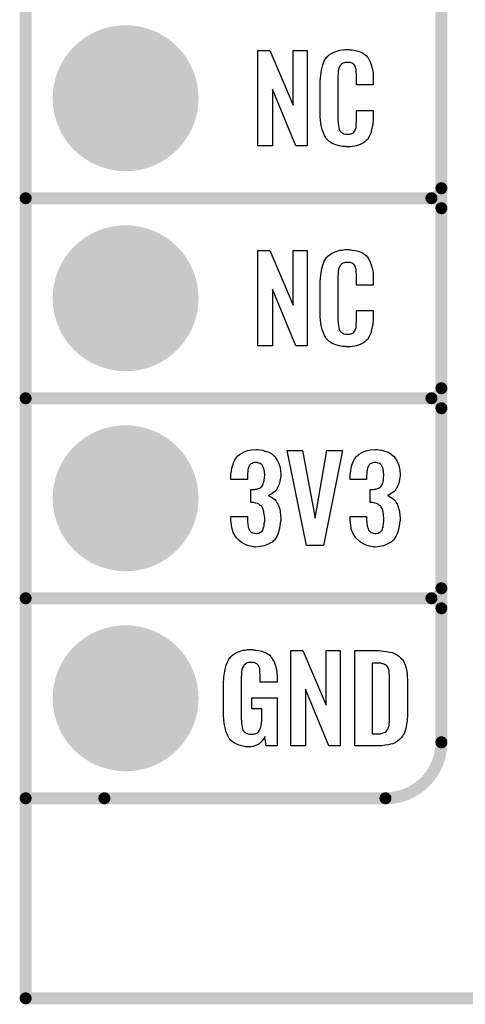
# Model space of a CAD drawing. Extents: x -0.07 to 0.95, y -0.15 to 1.37.
# Tile 1 of 16: x -0.05 to 0.17, y -0.15 to 0.34. Entities that reach past the tile are written whole.
import ezdxf

# ---------------------------------------------------------------- set-up
doc = ezdxf.new("R2010")
doc.units = 0
doc.layers.get('0').update_dxf_attribs({"linetype": 'CONTINUOUS'})
for name, color, linetype in [('gko', 6, 'CONTINUOUS'), ('gto', 2, 'CONTINUOUS'), ('gts', 1, 'CONTINUOUS')]:
    doc.layers.add(name, color=color, linetype=linetype)

# ---------------------------------------------------------------- blocks, each defined once
blk = doc.blocks.new('D31')
at = {"const_width": 0.003}
blk.add_lwpolyline([(-0.0015, 0, 1), (0.0015, 0, 1)], format="xyb", close=True, dxfattribs=at)
blk = doc.blocks.new('D48')
at = {"const_width": 0.0365}
blk.add_lwpolyline([(-0.01825, 0, 1), (0.01825, 0, 1)], format="xyb", close=True, dxfattribs=at)

msp = doc.modelspace()

# ---------------------------------------------------------------- linework, layer by layer
at = {"layer": 'gko', "color": 6, "const_width": 0.006}
for points in [[(-0.05, -0.15), (-0.05, 1.277)], [(-0.05, -0.15), (0.85, -0.15)]]:
    msp.add_lwpolyline(points, dxfattribs=at)
at = {"layer": 'gto', "color": 2, "const_width": 0.006}
for points in [[(0.158, -0.022), (0.158, 0.722)], [(0.158, 0.255), (0.158, 0.345)], [(-0.05, 0.25), (0.153, 0.25)], [(-0.05, 0.25), (0.153, 0.25)], [(0.153, 0.25), (0.153, 0.25)], [(0.153, 0.25), (0.153, 0.25)], [(0.158, 0.245), (0.158, 0.245)], [(0.158, 0.245), (0.158, 0.245)], [(0.158, 0.245), (0.158, 0.245)], [(0.158, 0.245), (0.158, 0.245)], [(0.158, 0.155), (0.158, 0.245)], [(-0.05, 0.15), (0.153, 0.15)], [(-0.05, 0.15), (0.153, 0.15)], [(0.153, 0.15), (0.153, 0.15)], [(0.153, 0.15), (0.153, 0.15)], [(0.158, 0.145), (0.158, 0.145)], [(0.158, 0.145), (0.158, 0.145)], [(0.158, 0.145), (0.158, 0.145)], [(0.158, 0.145), (0.158, 0.145)], [(0.158, 0.055), (0.158, 0.145)], [(-0.05, 0.05), (0.153, 0.05)], [(-0.05, 0.05), (0.153, 0.05)], [(0.153, 0.05), (0.153, 0.05)], [(0.153, 0.05), (0.153, 0.05)], [(0.158, 0.045), (0.158, 0.045)], [(0.158, 0.045), (0.158, 0.045)], [(0.158, 0.045), (0.158, 0.045)], [(0.158, 0.045), (0.158, 0.045)], [(-0.05, -0.05), (-0.0106, -0.05)], [(-0.05, -0.05), (0.13, -0.05)], [(0.13, -0.05), (0.13, -0.05)], [(0.13, -0.05), (0.13, -0.05)]]:
    msp.add_lwpolyline(points, dxfattribs=at)
at = {"layer": 'gto', "color": 2}
for points in [[(0.0909, 0.2762), (0.0852, 0.2762), (0.0735, 0.3046), (0.0735, 0.2762), (0.0661, 0.2762), (0.0661, 0.3238), (0.0722, 0.3238), (0.0838, 0.2966), (0.0838, 0.3238), (0.0909, 0.3238), (0.0909, 0.2762)], [(0.1121, 0.3242), (0.1127, 0.3242), (0.1133, 0.3241), (0.1149, 0.3239), (0.1165, 0.3235), (0.1181, 0.3228), (0.1196, 0.3219), (0.1203, 0.3214), (0.1209, 0.3207), (0.121, 0.3205), (0.1214, 0.3201), (0.1218, 0.3192), (0.1224, 0.3181), (0.1229, 0.3167), (0.1234, 0.315), (0.1238, 0.3129), (0.1239, 0.3106), (0.1239, 0.3066), (0.1155, 0.3066), (0.1155, 0.3107), (0.1155, 0.3108), (0.1155, 0.3111), (0.1155, 0.3116), (0.1155, 0.3121), (0.1154, 0.3134), (0.1154, 0.3141), (0.1153, 0.3146), (0.1153, 0.3147), (0.1152, 0.3149), (0.115, 0.3154), (0.1146, 0.3163), (0.1141, 0.317), (0.1139, 0.3172), (0.1137, 0.3173), (0.1133, 0.3175), (0.1129, 0.3177), (0.1124, 0.3178), (0.1117, 0.3179), (0.1106, 0.3179), (0.1103, 0.3179), (0.1098, 0.3179), (0.1088, 0.3175), (0.1083, 0.3173), (0.1079, 0.3169), (0.1077, 0.3167), (0.1073, 0.3163), (0.1068, 0.3154), (0.1065, 0.3143), (0.1065, 0.3142), (0.1065, 0.3141), (0.1064, 0.3137), (0.1064, 0.3132), (0.1063, 0.3127), (0.1063, 0.3119), (0.1062, 0.3111), (0.1062, 0.3102), (0.1062, 0.2895), (0.1062, 0.2894), (0.1062, 0.2889), (0.1063, 0.2882), (0.1063, 0.2873), (0.1067, 0.2854), (0.1068, 0.2845), (0.1072, 0.2837), (0.1073, 0.2836), (0.1074, 0.2834), (0.1077, 0.2832), (0.108, 0.2829), (0.1086, 0.2825), (0.1092, 0.2822), (0.1101, 0.2821), (0.111, 0.282), (0.1114, 0.282), (0.1117, 0.2821), (0.1121, 0.2821), (0.1131, 0.2823), (0.1136, 0.2826), (0.114, 0.2829), (0.1141, 0.2829), (0.1141, 0.2831), (0.1145, 0.2835), (0.115, 0.2844), (0.1153, 0.2854), (0.1153, 0.2855), (0.1154, 0.2857), (0.1154, 0.286), (0.1154, 0.2865), (0.1154, 0.2871), (0.1155, 0.2878), (0.1155, 0.2886), (0.1155, 0.2895), (0.1155, 0.2938), (0.1239, 0.2938), (0.1239, 0.29), (0.1239, 0.2899), (0.1239, 0.2897), (0.1239, 0.2894), (0.1239, 0.2889), (0.1238, 0.2883), (0.1237, 0.2876), (0.1235, 0.2861), (0.1231, 0.2844), (0.1227, 0.2826), (0.1219, 0.2809), (0.121, 0.2794), (0.1209, 0.2792), (0.1204, 0.2788), (0.1197, 0.2782), (0.1187, 0.2775), (0.1173, 0.2769), (0.1155, 0.2762), (0.1146, 0.276), (0.1135, 0.2759), (0.1123, 0.2757), (0.1103, 0.2757), (0.1098, 0.2758), (0.1092, 0.2758), (0.1085, 0.2759), (0.1069, 0.2762), (0.1052, 0.2767), (0.1034, 0.2774), (0.1018, 0.2784), (0.1011, 0.279), (0.1005, 0.2797), (0.1005, 0.2798), (0.1004, 0.2799), (0.1002, 0.2802), (0.1, 0.2805), (0.0995, 0.2814), (0.099, 0.2827), (0.0983, 0.2844), (0.0979, 0.2864), (0.0975, 0.2887), (0.0974, 0.2914), (0.0974, 0.3083), (0.0974, 0.3084), (0.0974, 0.3087), (0.0974, 0.3091), (0.0975, 0.3096), (0.0975, 0.3103), (0.0976, 0.311), (0.0978, 0.3128), (0.0981, 0.3147), (0.0987, 0.3167), (0.0994, 0.3186), (0.1005, 0.3203), (0.1005, 0.3203), (0.1006, 0.3204), (0.101, 0.3209), (0.1018, 0.3216), (0.103, 0.3223), (0.1043, 0.323), (0.1053, 0.3234), (0.1062, 0.3237), (0.1072, 0.324), (0.1084, 0.3241), (0.1096, 0.3243), (0.1116, 0.3243), (0.1121, 0.3242)], [(0.0909, 0.1762), (0.0852, 0.1762), (0.0735, 0.2046), (0.0735, 0.1762), (0.0661, 0.1762), (0.0661, 0.2238), (0.0722, 0.2238), (0.0838, 0.1966), (0.0838, 0.2238), (0.0909, 0.2238), (0.0909, 0.1762)], [(0.1121, 0.2242), (0.1127, 0.2242), (0.1133, 0.2241), (0.1149, 0.2239), (0.1165, 0.2235), (0.1181, 0.2228), (0.1196, 0.2219), (0.1203, 0.2214), (0.1209, 0.2207), (0.121, 0.2205), (0.1214, 0.2201), (0.1218, 0.2192), (0.1224, 0.2181), (0.1229, 0.2167), (0.1234, 0.215), (0.1238, 0.213), (0.1239, 0.2106), (0.1239, 0.2066), (0.1155, 0.2066), (0.1155, 0.2107), (0.1155, 0.2108), (0.1155, 0.2111), (0.1155, 0.2116), (0.1155, 0.2121), (0.1154, 0.2134), (0.1154, 0.2141), (0.1153, 0.2146), (0.1153, 0.2147), (0.1152, 0.2149), (0.115, 0.2154), (0.1146, 0.2163), (0.1141, 0.217), (0.1139, 0.2172), (0.1137, 0.2173), (0.1133, 0.2175), (0.1129, 0.2177), (0.1124, 0.2178), (0.1117, 0.2179), (0.1106, 0.2179), (0.1103, 0.2179), (0.1098, 0.2179), (0.1088, 0.2175), (0.1083, 0.2173), (0.1079, 0.2169), (0.1077, 0.2167), (0.1073, 0.2163), (0.1068, 0.2154), (0.1065, 0.2143), (0.1065, 0.2142), (0.1065, 0.2141), (0.1064, 0.2137), (0.1064, 0.2132), (0.1063, 0.2127), (0.1063, 0.2119), (0.1062, 0.2111), (0.1062, 0.2102), (0.1062, 0.1895), (0.1062, 0.1894), (0.1062, 0.1889), (0.1063, 0.1882), (0.1063, 0.1873), (0.1067, 0.1854), (0.1068, 0.1845), (0.1072, 0.1837), (0.1073, 0.1836), (0.1074, 0.1834), (0.1077, 0.1832), (0.108, 0.1829), (0.1086, 0.1825), (0.1092, 0.1822), (0.1101, 0.1821), (0.111, 0.182), (0.1114, 0.182), (0.1117, 0.1821), (0.1121, 0.1821), (0.1131, 0.1823), (0.1136, 0.1826), (0.114, 0.1829), (0.1141, 0.1829), (0.1141, 0.1831), (0.1145, 0.1835), (0.115, 0.1844), (0.1153, 0.1854), (0.1153, 0.1855), (0.1154, 0.1857), (0.1154, 0.186), (0.1154, 0.1865), (0.1154, 0.187), (0.1155, 0.1878), (0.1155, 0.1886), (0.1155, 0.1895), (0.1155, 0.1938), (0.1239, 0.1938), (0.1239, 0.19), (0.1239, 0.1899), (0.1239, 0.1897), (0.1239, 0.1894), (0.1239, 0.1889), (0.1238, 0.1883), (0.1237, 0.1876), (0.1235, 0.1861), (0.1231, 0.1844), (0.1227, 0.1826), (0.1219, 0.1809), (0.121, 0.1794), (0.1209, 0.1792), (0.1204, 0.1788), (0.1197, 0.1782), (0.1187, 0.1775), (0.1173, 0.1769), (0.1155, 0.1762), (0.1146, 0.176), (0.1135, 0.1759), (0.1123, 0.1757), (0.1103, 0.1757), (0.1098, 0.1758), (0.1092, 0.1758), (0.1085, 0.1759), (0.1069, 0.1762), (0.1052, 0.1767), (0.1034, 0.1774), (0.1018, 0.1784), (0.1011, 0.179), (0.1005, 0.1797), (0.1005, 0.1798), (0.1004, 0.1799), (0.1002, 0.1802), (0.1, 0.1805), (0.0995, 0.1814), (0.099, 0.1827), (0.0983, 0.1844), (0.0979, 0.1864), (0.0975, 0.1887), (0.0974, 0.1914), (0.0974, 0.2083), (0.0974, 0.2084), (0.0974, 0.2087), (0.0974, 0.2091), (0.0975, 0.2096), (0.0975, 0.2103), (0.0976, 0.211), (0.0978, 0.2128), (0.0981, 0.2147), (0.0987, 0.2166), (0.0994, 0.2186), (0.1005, 0.2203), (0.1005, 0.2203), (0.1006, 0.2204), (0.101, 0.2209), (0.1018, 0.2216), (0.103, 0.2223), (0.1043, 0.223), (0.1053, 0.2234), (0.1062, 0.2237), (0.1072, 0.224), (0.1084, 0.2241), (0.1096, 0.2243), (0.1116, 0.2243), (0.1121, 0.2242)], [(0.0661, 0.1243), (0.0672, 0.1242), (0.0685, 0.124), (0.07, 0.1235), (0.0716, 0.123), (0.0731, 0.1222), (0.0744, 0.1211), (0.0746, 0.121), (0.0749, 0.1206), (0.0754, 0.1197), (0.076, 0.1187), (0.0766, 0.1174), (0.0771, 0.1159), (0.0775, 0.1139), (0.0776, 0.1118), (0.0776, 0.1116), (0.0776, 0.1111), (0.0775, 0.1103), (0.0774, 0.1094), (0.0771, 0.1083), (0.0769, 0.1071), (0.0764, 0.106), (0.0759, 0.1049), (0.0758, 0.1048), (0.0756, 0.1044), (0.0752, 0.1039), (0.0746, 0.1034), (0.074, 0.1028), (0.0733, 0.1023), (0.0723, 0.1017), (0.0713, 0.1013), (0.0714, 0.1013), (0.0718, 0.1012), (0.0723, 0.1009), (0.073, 0.1005), (0.0737, 0.1), (0.0746, 0.0993), (0.0753, 0.0985), (0.0759, 0.0975), (0.076, 0.0975), (0.0762, 0.0971), (0.0765, 0.0964), (0.0768, 0.0956), (0.0771, 0.0945), (0.0773, 0.0932), (0.0775, 0.0916), (0.0776, 0.09), (0.0776, 0.0899), (0.0776, 0.0897), (0.0776, 0.0893), (0.0776, 0.0889), (0.0775, 0.0883), (0.0774, 0.0876), (0.0772, 0.0861), (0.0769, 0.0843), (0.0763, 0.0826), (0.0756, 0.0809), (0.0746, 0.0793), (0.0745, 0.0791), (0.074, 0.0788), (0.0733, 0.0781), (0.0722, 0.0775), (0.071, 0.0768), (0.0694, 0.0762), (0.0674, 0.0758), (0.0652, 0.0756), (0.0647, 0.0756), (0.0641, 0.0757), (0.0633, 0.0758), (0.0623, 0.076), (0.0612, 0.0764), (0.0601, 0.0767), (0.059, 0.0773), (0.0578, 0.078), (0.0567, 0.079), (0.0556, 0.08), (0.0547, 0.0814), (0.0538, 0.0828), (0.0533, 0.0847), (0.0529, 0.0867), (0.0527, 0.0891), (0.0527, 0.0908), (0.0609, 0.0908), (0.0609, 0.0894), (0.0609, 0.0892), (0.0609, 0.0889), (0.061, 0.0881), (0.0611, 0.0874), (0.0613, 0.0856), (0.0616, 0.0848), (0.0619, 0.084), (0.062, 0.084), (0.0621, 0.0838), (0.0623, 0.0835), (0.0626, 0.0832), (0.0631, 0.0829), (0.0637, 0.0827), (0.0645, 0.0825), (0.0653, 0.0824), (0.0657, 0.0824), (0.0661, 0.0825), (0.0666, 0.0826), (0.0672, 0.0828), (0.0677, 0.0831), (0.0683, 0.0836), (0.0686, 0.0841), (0.0686, 0.0842), (0.0688, 0.0845), (0.0689, 0.085), (0.0691, 0.0855), (0.0693, 0.0864), (0.0694, 0.0873), (0.0696, 0.0885), (0.0696, 0.0898), (0.0696, 0.09), (0.0696, 0.0904), (0.0695, 0.0911), (0.0694, 0.092), (0.069, 0.0938), (0.0687, 0.0948), (0.0683, 0.0956), (0.0682, 0.0957), (0.068, 0.096), (0.0677, 0.0963), (0.0672, 0.0966), (0.0667, 0.0971), (0.066, 0.0974), (0.065, 0.0976), (0.064, 0.0978), (0.0626, 0.0978), (0.0626, 0.1044), (0.0644, 0.1044), (0.0649, 0.1045), (0.0656, 0.1046), (0.0663, 0.1048), (0.0671, 0.1051), (0.0677, 0.1055), (0.0683, 0.1061), (0.0684, 0.1062), (0.0685, 0.1063), (0.0686, 0.1068), (0.0689, 0.1074), (0.0692, 0.1081), (0.0694, 0.1091), (0.0695, 0.1102), (0.0696, 0.1115), (0.0696, 0.1117), (0.0696, 0.1121), (0.0695, 0.1126), (0.0695, 0.1133), (0.0691, 0.1148), (0.0689, 0.1156), (0.0685, 0.1162), (0.0685, 0.1163), (0.0684, 0.1165), (0.0681, 0.1168), (0.0678, 0.1171), (0.0673, 0.1173), (0.0667, 0.1176), (0.066, 0.1178), (0.0651, 0.1179), (0.0648, 0.1179), (0.0643, 0.1178), (0.0638, 0.1177), (0.0633, 0.1174), (0.0627, 0.1172), (0.0622, 0.1167), (0.0618, 0.1161), (0.0618, 0.116), (0.0617, 0.1159), (0.0615, 0.1154), (0.0613, 0.1149), (0.0612, 0.1142), (0.0611, 0.1134), (0.061, 0.1123), (0.0609, 0.1111), (0.0609, 0.1094), (0.0527, 0.1094), (0.0527, 0.1116), (0.0527, 0.1117), (0.0527, 0.1119), (0.0527, 0.1122), (0.0528, 0.1126), (0.0529, 0.1137), (0.0531, 0.1151), (0.0536, 0.1166), (0.0541, 0.1182), (0.0549, 0.1197), (0.056, 0.121), (0.0562, 0.1212), (0.0566, 0.1216), (0.0573, 0.1221), (0.0584, 0.1227), (0.0597, 0.1234), (0.0612, 0.1238), (0.063, 0.1242), (0.0651, 0.1244), (0.0657, 0.1244), (0.0661, 0.1243)], [(0.099, 0.0763), (0.0905, 0.0763), (0.0808, 0.1238), (0.0885, 0.1238), (0.0948, 0.0901), (0.1007, 0.1238), (0.1085, 0.1238), (0.099, 0.0763)], [(0.1258, 0.1243), (0.1269, 0.1242), (0.1282, 0.124), (0.1297, 0.1235), (0.1313, 0.123), (0.1327, 0.1222), (0.134, 0.1211), (0.1342, 0.121), (0.1346, 0.1206), (0.1351, 0.1197), (0.1357, 0.1187), (0.1363, 0.1174), (0.1368, 0.1159), (0.1372, 0.1139), (0.1373, 0.1118), (0.1373, 0.1116), (0.1373, 0.1111), (0.1372, 0.1103), (0.1371, 0.1094), (0.1368, 0.1083), (0.1365, 0.1071), (0.1361, 0.106), (0.1355, 0.1049), (0.1354, 0.1048), (0.1352, 0.1044), (0.1349, 0.1039), (0.1343, 0.1034), (0.1337, 0.1028), (0.1329, 0.1023), (0.132, 0.1017), (0.131, 0.1013), (0.1311, 0.1013), (0.1314, 0.1012), (0.132, 0.1009), (0.1326, 0.1005), (0.1334, 0.1), (0.1342, 0.0993), (0.135, 0.0985), (0.1356, 0.0975), (0.1357, 0.0975), (0.1359, 0.0971), (0.1362, 0.0964), (0.1364, 0.0956), (0.1367, 0.0945), (0.137, 0.0932), (0.1372, 0.0916), (0.1373, 0.09), (0.1373, 0.0899), (0.1373, 0.0897), (0.1373, 0.0893), (0.1373, 0.0889), (0.1372, 0.0883), (0.1371, 0.0876), (0.1369, 0.0861), (0.1365, 0.0843), (0.136, 0.0826), (0.1352, 0.0809), (0.1342, 0.0793), (0.1341, 0.0791), (0.1337, 0.0788), (0.1329, 0.0781), (0.1319, 0.0775), (0.1306, 0.0768), (0.129, 0.0762), (0.1271, 0.0758), (0.1249, 0.0756), (0.1243, 0.0756), (0.1238, 0.0757), (0.1229, 0.0758), (0.122, 0.076), (0.1209, 0.0764), (0.1198, 0.0767), (0.1187, 0.0773), (0.1175, 0.078), (0.1164, 0.079), (0.1153, 0.08), (0.1143, 0.0814), (0.1135, 0.0828), (0.1129, 0.0847), (0.1126, 0.0867), (0.1124, 0.0891), (0.1124, 0.0908), (0.1205, 0.0908), (0.1205, 0.0894), (0.1205, 0.0892), (0.1205, 0.0889), (0.1206, 0.0881), (0.1207, 0.0874), (0.121, 0.0856), (0.1213, 0.0848), (0.1215, 0.084), (0.1216, 0.084), (0.1217, 0.0838), (0.122, 0.0835), (0.1223, 0.0832), (0.1227, 0.0829), (0.1234, 0.0827), (0.1241, 0.0825), (0.125, 0.0824), (0.1253, 0.0824), (0.1258, 0.0825), (0.1263, 0.0826), (0.1268, 0.0828), (0.1274, 0.0831), (0.1279, 0.0836), (0.1283, 0.0841), (0.1283, 0.0842), (0.1285, 0.0845), (0.1286, 0.085), (0.1288, 0.0855), (0.1289, 0.0864), (0.129, 0.0873), (0.1292, 0.0885), (0.1292, 0.0898), (0.1292, 0.09), (0.1292, 0.0904), (0.1291, 0.0911), (0.129, 0.092), (0.1287, 0.0938), (0.1284, 0.0948), (0.1279, 0.0956), (0.1278, 0.0957), (0.1277, 0.096), (0.1274, 0.0963), (0.1269, 0.0966), (0.1264, 0.0971), (0.1256, 0.0974), (0.1247, 0.0976), (0.1237, 0.0978), (0.1223, 0.0978), (0.1223, 0.1044), (0.124, 0.1044), (0.1246, 0.1045), (0.1252, 0.1046), (0.126, 0.1048), (0.1267, 0.1051), (0.1274, 0.1055), (0.1279, 0.1061), (0.128, 0.1062), (0.1281, 0.1063), (0.1283, 0.1068), (0.1286, 0.1074), (0.1289, 0.1081), (0.129, 0.1091), (0.1291, 0.1102), (0.1292, 0.1115), (0.1292, 0.1117), (0.1292, 0.1121), (0.1291, 0.1126), (0.1291, 0.1133), (0.1288, 0.1148), (0.1286, 0.1156), (0.1282, 0.1162), (0.1282, 0.1163), (0.128, 0.1165), (0.1277, 0.1168), (0.1275, 0.1171), (0.127, 0.1173), (0.1264, 0.1176), (0.1256, 0.1178), (0.1248, 0.1179), (0.1244, 0.1179), (0.124, 0.1178), (0.1235, 0.1177), (0.1229, 0.1174), (0.1224, 0.1172), (0.1218, 0.1167), (0.1215, 0.1161), (0.1215, 0.116), (0.1214, 0.1159), (0.1212, 0.1154), (0.121, 0.1149), (0.1209, 0.1142), (0.1207, 0.1134), (0.1206, 0.1123), (0.1205, 0.1111), (0.1205, 0.1094), (0.1124, 0.1094), (0.1124, 0.1116), (0.1124, 0.1117), (0.1124, 0.1119), (0.1124, 0.1122), (0.1125, 0.1126), (0.1126, 0.1137), (0.1128, 0.1151), (0.1132, 0.1166), (0.1138, 0.1182), (0.1145, 0.1197), (0.1156, 0.121), (0.1158, 0.1212), (0.1163, 0.1216), (0.1169, 0.1221), (0.118, 0.1227), (0.1193, 0.1234), (0.1209, 0.1238), (0.1227, 0.1242), (0.1248, 0.1244), (0.1253, 0.1244), (0.1258, 0.1243)], [(0.0637, 0.0242), (0.0644, 0.0242), (0.065, 0.0241), (0.0665, 0.0239), (0.0682, 0.0235), (0.0698, 0.0228), (0.0714, 0.022), (0.0721, 0.0215), (0.0727, 0.0208), (0.0728, 0.0206), (0.0732, 0.0202), (0.0736, 0.0193), (0.0743, 0.0182), (0.0748, 0.0167), (0.0753, 0.015), (0.0757, 0.0129), (0.0758, 0.0105), (0.0758, 0.008), (0.0674, 0.008), (0.0674, 0.0106), (0.0674, 0.0107), (0.0674, 0.0111), (0.0674, 0.0116), (0.0674, 0.0121), (0.0672, 0.0134), (0.0672, 0.0142), (0.0671, 0.0147), (0.0671, 0.0148), (0.067, 0.015), (0.067, 0.0153), (0.0668, 0.0156), (0.0664, 0.0164), (0.0658, 0.0171), (0.0656, 0.0172), (0.0653, 0.0174), (0.065, 0.0176), (0.0646, 0.0177), (0.064, 0.0179), (0.0635, 0.0179), (0.0623, 0.0179), (0.062, 0.0179), (0.0615, 0.0179), (0.0604, 0.0175), (0.0599, 0.0172), (0.0595, 0.0168), (0.0593, 0.0167), (0.0589, 0.0161), (0.0585, 0.0153), (0.0581, 0.0142), (0.0581, 0.0141), (0.0581, 0.0139), (0.058, 0.0135), (0.058, 0.013), (0.0579, 0.0124), (0.0579, 0.0117), (0.0578, 0.0108), (0.0578, 0.0099), (0.0578, -0.01), (0.0578, -0.0102), (0.0578, -0.0106), (0.0579, -0.0114), (0.0579, -0.0123), (0.0581, -0.0132), (0.0583, -0.0142), (0.0585, -0.0153), (0.0588, -0.0161), (0.0589, -0.0162), (0.059, -0.0164), (0.0594, -0.0167), (0.0598, -0.017), (0.0603, -0.0174), (0.0611, -0.0178), (0.0619, -0.0179), (0.0629, -0.018), (0.0634, -0.018), (0.0639, -0.0179), (0.0646, -0.0178), (0.0652, -0.0176), (0.0659, -0.0172), (0.0665, -0.0167), (0.067, -0.016), (0.0671, -0.0159), (0.0672, -0.0156), (0.0673, -0.0151), (0.0676, -0.0144), (0.0678, -0.0135), (0.068, -0.0124), (0.0681, -0.0111), (0.0682, -0.0096), (0.0682, -0.0052), (0.0631, -0.0052), (0.0631, 0.0003), (0.0759, 0.0003), (0.0759, -0.0238), (0.0703, -0.0238), (0.0697, -0.0191), (0.0697, -0.0192), (0.0697, -0.0193), (0.0693, -0.02), (0.0687, -0.0208), (0.0679, -0.0217), (0.0668, -0.0227), (0.0654, -0.0235), (0.0637, -0.0241), (0.0627, -0.0242), (0.0617, -0.0243), (0.0611, -0.0243), (0.0606, -0.0242), (0.06, -0.0242), (0.0594, -0.0241), (0.058, -0.0238), (0.0563, -0.0233), (0.0548, -0.0226), (0.0533, -0.0216), (0.0525, -0.021), (0.052, -0.0203), (0.052, -0.0202), (0.0519, -0.0201), (0.0517, -0.0198), (0.0515, -0.0195), (0.0513, -0.0191), (0.0511, -0.0185), (0.0508, -0.0179), (0.0505, -0.0172), (0.0502, -0.0164), (0.05, -0.0154), (0.0495, -0.0134), (0.0491, -0.0109), (0.049, -0.0081), (0.049, 0.0079), (0.049, 0.008), (0.049, 0.0082), (0.049, 0.0086), (0.0491, 0.0092), (0.0491, 0.0099), (0.0492, 0.0106), (0.0494, 0.0125), (0.0498, 0.0144), (0.0503, 0.0165), (0.0511, 0.0184), (0.0515, 0.0193), (0.0521, 0.0202), (0.0521, 0.0203), (0.0523, 0.0203), (0.0526, 0.0208), (0.0535, 0.0215), (0.0546, 0.0223), (0.056, 0.023), (0.0569, 0.0234), (0.0578, 0.0237), (0.0588, 0.024), (0.06, 0.0241), (0.0612, 0.0243), (0.0633, 0.0243), (0.0637, 0.0242)], [(0.1074, -0.0238), (0.1017, -0.0238), (0.09, 0.0046), (0.09, -0.0238), (0.0826, -0.0238), (0.0826, 0.0238), (0.0887, 0.0238), (0.1003, -0.0034), (0.1003, 0.0238), (0.1074, 0.0238), (0.1074, -0.0238)], [(0.1278, 0.0237), (0.1291, 0.0236), (0.1306, 0.0234), (0.1321, 0.0231), (0.1336, 0.0228), (0.1349, 0.0222), (0.1351, 0.0221), (0.1354, 0.0219), (0.136, 0.0216), (0.1367, 0.021), (0.1375, 0.0203), (0.1383, 0.0195), (0.139, 0.0185), (0.1396, 0.0174), (0.1397, 0.0172), (0.1398, 0.0168), (0.14, 0.0161), (0.1403, 0.0152), (0.1405, 0.014), (0.1408, 0.0125), (0.1409, 0.0108), (0.141, 0.009), (0.141, -0.0083), (0.141, -0.0084), (0.141, -0.0086), (0.141, -0.0089), (0.141, -0.0093), (0.1409, -0.0103), (0.1408, -0.0115), (0.1406, -0.0129), (0.1404, -0.0143), (0.14, -0.0158), (0.1396, -0.0171), (0.1395, -0.0173), (0.1393, -0.0177), (0.1389, -0.0182), (0.1385, -0.019), (0.1378, -0.0198), (0.1371, -0.0206), (0.1361, -0.0214), (0.135, -0.0221), (0.1348, -0.0222), (0.1344, -0.0224), (0.1337, -0.0227), (0.1326, -0.0229), (0.1314, -0.0232), (0.1299, -0.0235), (0.1281, -0.0237), (0.1262, -0.0238), (0.1146, -0.0238), (0.1146, 0.0238), (0.1268, 0.0238), (0.1278, 0.0237)], [(0.1269, 0.0176), (0.1233, 0.0176), (0.1233, -0.0178), (0.1265, -0.0178), (0.127, -0.0177), (0.1276, -0.0177), (0.1289, -0.0173), (0.1296, -0.0171), (0.1302, -0.0167), (0.1302, -0.0167), (0.1303, -0.0166), (0.1308, -0.016), (0.1314, -0.0152), (0.1315, -0.0146), (0.1317, -0.014), (0.1317, -0.0139), (0.1318, -0.0136), (0.1318, -0.0132), (0.1319, -0.0127), (0.132, -0.0119), (0.132, -0.011), (0.1321, -0.0099), (0.1321, -0.0087), (0.1321, 0.0095), (0.1321, 0.0097), (0.1321, 0.0101), (0.1321, 0.0106), (0.1321, 0.0113), (0.1319, 0.0129), (0.1318, 0.0137), (0.1317, 0.0143), (0.1317, 0.0144), (0.1316, 0.0146), (0.1315, 0.0149), (0.1314, 0.0153), (0.1308, 0.0161), (0.1304, 0.0165), (0.13, 0.0167), (0.1299, 0.0167), (0.1297, 0.0168), (0.1294, 0.017), (0.1289, 0.0172), (0.1284, 0.0173), (0.1277, 0.0175), (0.1269, 0.0176)]]:
    msp.add_lwpolyline(points, dxfattribs=at)
at = {"layer": 'gto', "color": 2, "const_width": 0.006}
for points in [[(0.153, 0.25, 0.414214), (0.158, 0.255)], [(0.158, 0.245, 0.414214), (0.153, 0.25)], [(0.158, 0.245, 0.414214), (0.153, 0.25)], [(0.153, 0.15, 0.414214), (0.158, 0.155)], [(0.158, 0.145, 0.414214), (0.153, 0.15)], [(0.158, 0.145, 0.414214), (0.153, 0.15)], [(0.153, 0.05, 0.414214), (0.158, 0.055)], [(0.158, 0.045, 0.414214), (0.153, 0.05)], [(0.158, 0.045, 0.414214), (0.153, 0.05)], [(0.13, -0.05, 0.414214), (0.158, -0.022)]]:
    msp.add_lwpolyline(points, format="xyb", dxfattribs=at)

# ---------------------------------------------------------------- block references
at = {"layer": 'gko'}
msp.add_blockref('D31', (-0.05, -0.15), dxfattribs=at)
msp.add_blockref('D31', (-0.05, -0.15), dxfattribs=at)
at = {"layer": 'gto'}
for p in [(0.158, 0.255), (0.158, 0.255), (-0.05, 0.25), (-0.05, 0.25), (0.153, 0.25), (0.153, 0.25), (0.153, 0.25), (0.153, 0.25), (0.153, 0.25), (0.153, 0.25), (0.153, 0.25), (0.158, 0.245), (0.158, 0.245), (0.158, 0.245), (0.158, 0.245), (0.158, 0.245), (0.158, 0.245), (0.158, 0.245), (0.158, 0.155), (0.158, 0.155), (-0.05, 0.15), (-0.05, 0.15), (0.153, 0.15), (0.153, 0.15), (0.153, 0.15), (0.153, 0.15), (0.153, 0.15), (0.153, 0.15), (0.153, 0.15), (0.158, 0.145), (0.158, 0.145), (0.158, 0.145), (0.158, 0.145), (0.158, 0.145), (0.158, 0.145), (0.158, 0.145), (0.158, 0.055), (0.158, 0.055), (-0.05, 0.05), (-0.05, 0.05), (0.153, 0.05), (0.153, 0.05), (0.153, 0.05), (0.153, 0.05), (0.153, 0.05), (0.153, 0.05), (0.153, 0.05), (0.158, 0.045), (0.158, 0.045), (0.158, 0.045), (0.158, 0.045), (0.158, 0.045), (0.158, 0.045), (0.158, -0.022), (0.158, -0.022), (-0.05, -0.05), (-0.05, -0.05), (-0.0106, -0.05), (0.13, -0.05), (0.13, -0.05), (0.13, -0.05), (0.13, -0.05)]:
    msp.add_blockref('D31', p, dxfattribs=at)
at = {"layer": 'gts'}
for p in [(0, 0.3), (0, 0.2), (0, 0.1), (0, 0)]:
    msp.add_blockref('D48', p, dxfattribs=at)

doc.saveas('drawing.dxf')
